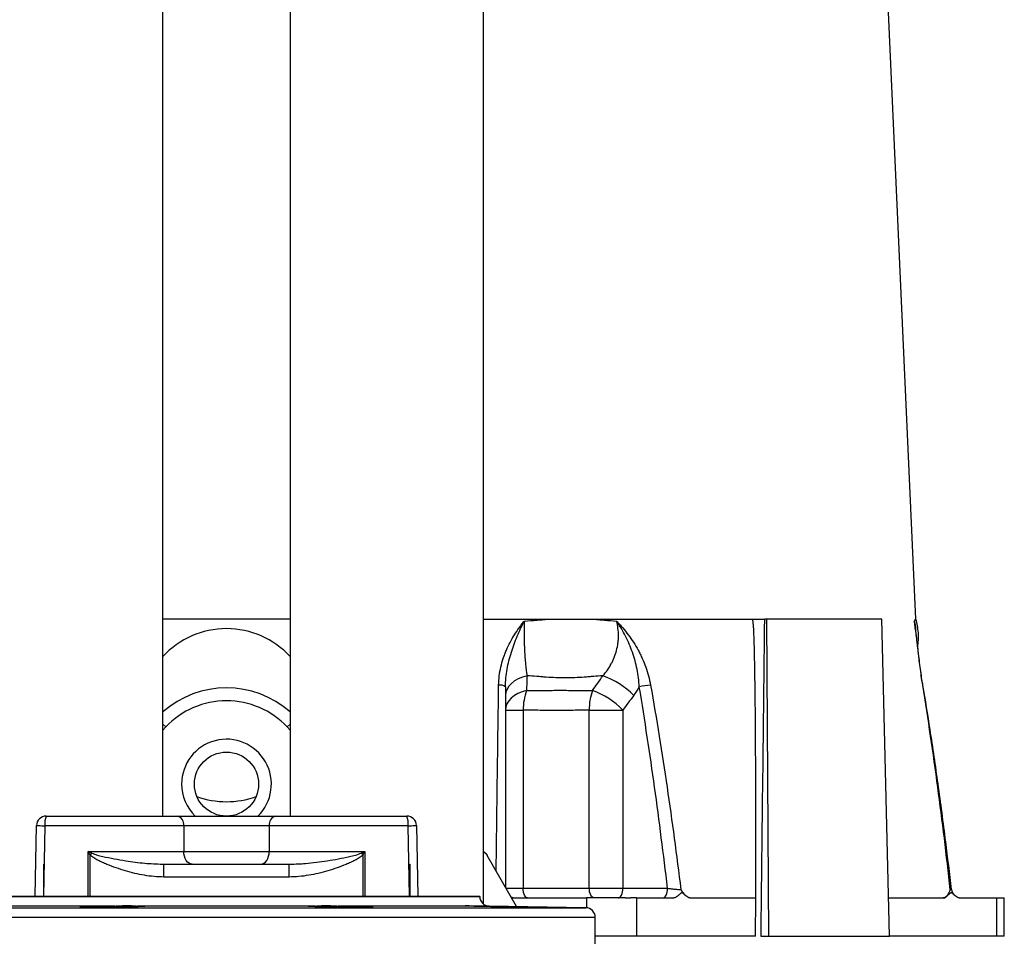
# Model space of a CAD drawing. Header units: millimetres. Extents: x 2406 to 3465, y 1425 to 4760.
# Tile 9 of 13: x 2772 to 3387, y 2250 to 2822. Entities that reach past the tile are written whole.
import ezdxf

# ---------------------------------------------------------------- set-up
doc = ezdxf.new("R2010")
doc.units = ezdxf.units.MM
doc.header["$LTSCALE"] = 2

msp = doc.modelspace()

# ---------------------------------------------------------------- linework, layer by layer
at = {"color": 7, "linetype": 'Continuous', "lineweight": 25}
for p, q in [((3331.41, 2448.44), (3277.36, 3653.2)), ((2861.69, 2325.44), (2861.69, 3361.15)), ((2941.09, 3361.15), (2941.09, 2325.44)), ((3061.69, 2270.61), (3061.69, 3361.15)), ((2941.09, 2448.44), (2861.69, 2448.44)), ((3061.69, 2448.44), (3229.85, 2448.44)), ((3238.52, 2448.44), (3237.13, 2448.44)), ((3239.78, 2250.44), (3238.52, 2448.44)), ((3310.14, 2448.44), (3238.52, 2448.44)), ((3314.86, 2250.44), (3310.14, 2448.44)), ((3330.93, 2444.09), (3330.99, 2443.74)), ((3075.43, 2391.65), (3086.45, 2391.65)), ((3086.45, 2391.65), (3086.45, 2280.44)), ((3127.65, 2280.44), (3127.65, 2391.65)), ((3127.65, 2391.65), (3148.64, 2391.65)), ((3148.64, 2391.65), (3148.64, 2280.44)), ((2788.86, 2325.44), (2870.73, 2325.44)), ((2870.73, 2325.44), (2932.06, 2325.44)), ((2932.06, 2325.44), (3013.93, 2325.44)), ((2782.09, 2275.44), (2782.86, 2319.54)), ((2874.73, 2319.44), (2788.14, 2319.44)), ((2874.73, 2319.44), (2874.73, 2303.44)), ((2928.06, 2319.44), (2874.73, 2319.44)), ((2928.06, 2319.44), (2928.06, 2303.44)), ((3014.65, 2319.44), (2928.06, 2319.44)), ((3019.93, 2319.54), (3020.7, 2275.44)), ((2815.16, 2303.44), (2874.73, 2303.44)), ((2874.73, 2303.44), (2928.06, 2303.44)), ((2928.06, 2303.44), (2987.63, 2303.44)), ((2816.16, 2301.29), (2817.3, 2302.36)), ((2986.63, 2301.29), (2985.48, 2302.36)), ((3082.19, 2269.04), (3063.99, 2300.9)), ((2787.14, 2295.44), (2787.26, 2295.44)), ((2787.14, 2295.44), (2787.14, 2275.44)), ((2787.26, 2295.44), (2787.18, 2275.44)), ((2861.31, 2295.49), (2862.29, 2295.44)), ((2862.29, 2287.44), (2862.29, 2295.44)), ((2862.29, 2295.44), (2940.5, 2295.44)), ((2940.5, 2295.44), (2941.39, 2295.48)), ((2940.5, 2287.44), (2940.5, 2295.44)), ((3015.61, 2275.44), (3015.53, 2295.44)), ((3015.53, 2295.44), (3015.65, 2295.44)), ((3015.65, 2295.44), (3015.65, 2275.44)), ((2940.5, 2287.44), (2862.29, 2287.44)), ((3086.45, 2280.44), (3127.65, 2280.44)), ((3127.65, 2280.44), (3148.64, 2280.44)), ((3148.64, 2280.44), (3176.5, 2280.44)), ((2743.39, 2275.44), (3059.39, 2275.44)), ((3059.39, 2275.33), (3059.39, 2275.44)), ((3079.32, 2274.44), (3125.98, 2274.44)), ((3157.16, 2274.44), (3157.16, 2250.44)), ((3157.16, 2274.44), (3180.49, 2274.44)), ((3190.38, 2274.44), (3231.57, 2274.44)), ((3314.29, 2274.44), (3348.53, 2274.44)), ((3358.42, 2274.44), (3381.75, 2274.44)), ((3381.75, 2274.44), (3381.75, 2250.44)), ((3386.57, 2250.44), (3386.57, 2274.45)), ((2831.66, 2269.33), (2753.08, 2269.33)), ((2814.57, 2268.94), (2814.57, 2268.58)), ((2956.96, 2269.33), (2845.83, 2269.33)), ((3049.71, 2269.33), (2971.13, 2269.33)), ((2988.22, 2268.58), (2988.22, 2268.94)), ((3049.71, 2269.33), (3049.8, 2269.38)), ((3125.5, 2268.28), (3065.29, 2269.33)), ((3131.39, 2225.33), (3131.39, 2262.28)), ((3157.16, 2250.44), (3131.39, 2250.44)), ((3231.39, 2250.44), (3157.16, 2250.44)), ((3234.85, 2250.44), (3239.78, 2250.44)), ((3239.78, 2250.44), (3314.86, 2250.44)), ((3381.75, 2250.44), (3314.86, 2250.44)), ((3386.57, 2250.44), (3381.75, 2250.44))]:
    msp.add_line(p, q, dxfattribs=at)
at = {"color": 8, "linetype": 'Continuous', "lineweight": 25}
for p, q in [((2861.69, 2382.78), (2863.52, 2381.07)), ((2863.52, 2381.07), (2861.69, 2379.13)), ((2941.09, 2382.78), (2939.27, 2381.07)), ((2941.09, 2379.13), (2939.27, 2381.07)), ((2788.14, 2319.44), (2787.33, 2275.44)), ((3015.46, 2275.44), (3014.65, 2319.44)), ((2815.16, 2275.44), (2815.16, 2303.44)), ((2987.63, 2303.44), (2987.63, 2275.44)), ((2816.16, 2301.29), (2816.16, 2275.44)), ((2986.63, 2275.44), (2986.63, 2301.29)), ((3075.68, 2280.44), (3086.45, 2280.44)), ((2743.39, 2275.33), (3059.39, 2275.33)), ((3125.98, 2274.44), (3125.98, 2268.26)), ((2677.29, 2268.28), (3125.5, 2268.28)), ((3065.29, 2269.33), (3055.58, 2269.33)), ((3131.39, 2262.28), (2671.39, 2262.28))]:
    msp.add_line(p, q, dxfattribs=at)
at = {"color": 7, "linetype": 'Continuous', "lineweight": 25, "flags": 128}
for points in [[(3088.87, 2413.03), (3086.04, 2412.23), (3083.43, 2411.16), (3081.11, 2409.84), (3079.13, 2408.31), (3077.54, 2406.6), (3076.38, 2404.75), (3075.67, 2402.8), (3075.43, 2400.81)], [(3088.49, 2403.85), (3085.73, 2403.03), (3083.19, 2401.94), (3080.94, 2400.62), (3079.02, 2399.09), (3077.48, 2397.38), (3076.35, 2395.55), (3075.66, 2393.62), (3075.43, 2391.65)], [(2782.86, 2319.54), (2782.96, 2319.54), (2783.25, 2319.53), (2783.73, 2319.52), (2784.37, 2319.51), (2785.16, 2319.49), (2786.07, 2319.47), (2787.08, 2319.46), (2788.14, 2319.44)], [(3014.65, 2319.44), (3015.71, 2319.46), (3016.72, 2319.47), (3017.63, 2319.49), (3018.42, 2319.51), (3019.06, 2319.52), (3019.54, 2319.53), (3019.83, 2319.54), (3019.93, 2319.54)], [(2880.06, 2295.44), (2879.02, 2295.59), (2878.02, 2296.05), (2877.1, 2296.79), (2876.29, 2297.78), (2875.63, 2298.99), (2875.13, 2300.38), (2874.83, 2301.88), (2874.73, 2303.44)], [(2922.73, 2295.44), (2923.77, 2295.59), (2924.77, 2296.05), (2925.69, 2296.79), (2926.5, 2297.78), (2927.16, 2298.99), (2927.66, 2300.38), (2927.96, 2301.88), (2928.06, 2303.44)], [(3089.14, 2274.44), (3088.62, 2274.55), (3088.11, 2274.89), (3087.64, 2275.45), (3087.24, 2276.19), (3086.9, 2277.1), (3086.65, 2278.14), (3086.5, 2279.27), (3086.45, 2280.44)], [(3130.95, 2274.44), (3130.31, 2274.55), (3129.69, 2274.89), (3129.12, 2275.45), (3128.62, 2276.19), (3128.21, 2277.1), (3127.91, 2278.14), (3127.72, 2279.27), (3127.65, 2280.44)], [(3145.64, 2274.44), (3146.22, 2274.55), (3146.79, 2274.89), (3147.31, 2275.45), (3147.76, 2276.19), (3148.13, 2277.1), (3148.41, 2278.14), (3148.58, 2279.27), (3148.64, 2280.44)], [(3173.5, 2274.44), (3174.08, 2274.55), (3174.64, 2274.89), (3175.16, 2275.45), (3175.62, 2276.19), (3175.99, 2277.1), (3176.27, 2278.14), (3176.44, 2279.27), (3176.5, 2280.44)], [(3231.39, 2250.44), (3231.39, 2251.35), (3231.42, 2255.01), (3231.53, 2269.64), (3231.57, 2274.44)]]:
    msp.add_lwpolyline(points, dxfattribs=at)
at = {"color": 8, "linetype": 'Continuous', "lineweight": 25, "flags": 128}
msp.add_lwpolyline([(3335.68, 2407.21), (3335.83, 2407.15), (3335.85, 2407.11)], dxfattribs=at)
at = {"color": 7, "linetype": 'Continuous', "lineweight": 25}
msp.add_circle((2901.39, 2345.44), 20, dxfattribs=at)
for centre, radius, start, end in [((2901.39, 2388.44), 54, 90, 137.32287), ((2901.39, 2388.44), 54, 42.67713, 90), ((3118.15, 2363.5), 52.72, 45.05193, 69.98207), ((2901.39, 2345.44), 60, 48.57289, 131.42711), ((3071.94, 2401.33), 5.93, 53.96397, 97.56415), ((3124.82, 2391.49), 38.38, 161.2004, 179.75441), ((3159.24, 2392.47), 31.6, 158.87414, 181.47733), ((3111.15, 2354.37), 52.87, 44.83964, 69.38233), ((3170.77, 2352.41), 55.01, 95.06908, 102.47329), ((2901.39, 2345.44), 52, 43.24856, 136.75144), ((2901.39, 2388.44), 54, 250.03854, 289.96146), ((2788.86, 2319.44), 6, 90, 179), ((2801.13, 2320.92), 13.07, 159.76469, 186.49235), ((2869.48, 2320.27), 5.32, 350.98068, 76.39946), ((2933.31, 2320.27), 5.32, 103.60054, 189.01932), ((3001.66, 2320.92), 13.07, 353.50765, 20.23531), ((3013.93, 2319.44), 6, 1, 90), ((3359.61, 2280.44), 6, 186.55376, 225.40745), ((3359.61, 2280.44), 6, 186.55376, 225.65092), ((3065.39, 2275.33), 6, 180, 269), ((3081.43, 2280.44), 6, 243.44141, 270), ((3191.58, 2280.44), 6, 220.27204, 225.32505), ((3125.39, 2262.28), 6, 0, 89)]:
    msp.add_arc(centre, radius, start, end, dxfattribs=at)
at = {"color": 8, "linetype": 'Continuous', "lineweight": 25}
for start, end in [(314.41531, 180), (180, 225.58469)]:
    msp.add_arc((2901.39, 2345.44), 28, start, end, dxfattribs=at)
at = {"color": 7, "linetype": 'Continuous', "lineweight": 25}
msp.add_ellipse((2904.39, 6895.71), major_axis=(218.05, 24978.42), ratio=0.015115, start_param=4.52546, end_param=4.533522, dxfattribs=at)
for points, knots in [([(3071.16, 2407.21), (3071.21, 2411.06), (3071.7, 2414.79), (3072.94, 2420.24), (3073.44, 2422.04), (3074.31, 2424.69), (3074.62, 2425.57), (3075.28, 2427.3), (3075.62, 2428.15), (3077.41, 2432.35), (3079.09, 2435.52), (3081.9, 2440.04), (3082.89, 2441.5), (3084.43, 2443.65), (3084.95, 2444.35), (3085.75, 2445.4), (3086.02, 2445.74), (3086.56, 2446.43), (3086.84, 2446.77), (3087.11, 2447.1)], [0, 0, 0, 0, 0.25, 0.25, 0.375, 0.375, 0.4375, 0.4375, 0.5, 0.5, 0.75, 0.75, 0.875, 0.875, 0.9375, 0.9375, 0.96875, 0.96875, 1, 1, 1, 1]), ([(3075.43, 2406.13), (3075.43, 2409.84), (3075.81, 2413.49), (3076.77, 2418.89), (3077.15, 2420.68), (3078.04, 2424.23), (3078.54, 2425.98), (3080.16, 2431.13), (3081.4, 2434.47), (3083.43, 2439.32), (3084.14, 2440.91), (3085.23, 2443.27), (3085.6, 2444.05), (3086.16, 2445.2), (3086.35, 2445.59), (3086.73, 2446.35), (3086.92, 2446.73), (3087.11, 2447.1)], [0, 0, 0, 0, 0.25, 0.25, 0.375, 0.375, 0.5, 0.5, 0.75, 0.75, 0.875, 0.875, 0.9375, 0.9375, 0.96875, 0.96875, 1, 1, 1, 1]), ([(3087.11, 2447.1), (3087.01, 2444.11), (3086.98, 2441.07), (3087.02, 2437.2), (3087.03, 2436.42), (3087.06, 2434.89), (3087.08, 2434.12), (3087.15, 2431.85), (3087.21, 2430.36), (3087.37, 2427.41), (3087.46, 2425.96), (3087.68, 2423.11), (3087.8, 2421.73), (3088.2, 2417.75), (3088.51, 2415.3), (3088.87, 2413.03)], [0, 0, 0, 0, 0.25, 0.25, 0.3125, 0.3125, 0.375, 0.375, 0.5, 0.5, 0.625, 0.625, 0.75, 0.75, 1, 1, 1, 1]), ([(3087.11, 2447.1), (3089.81, 2447.32), (3092.51, 2447.54), (3096.52, 2447.88), (3097.85, 2447.99), (3100.51, 2448.21), (3101.83, 2448.33), (3103.15, 2448.44)], [0, 0, 0, 0, 0.5, 0.5, 0.75, 0.75, 1, 1, 1, 1]), ([(3129.37, 2448.44), (3130.67, 2448.33), (3131.96, 2448.21), (3134.54, 2447.99), (3138.39, 2447.65), (3142.2, 2447.32), (3144.72, 2447.1)], [0, 0, 0, 0, 0.25, 0.25, 0.5, 1, 1, 1, 1]), ([(3136.2, 2413.03), (3138.19, 2415.3), (3139.91, 2417.75), (3141.71, 2421.06), (3142.05, 2421.74), (3142.69, 2423.12), (3143, 2423.82), (3143.85, 2425.96), (3144.32, 2427.41), (3145.09, 2430.36), (3145.38, 2431.85), (3145.68, 2434.13), (3145.76, 2434.89), (3145.86, 2436.43), (3145.89, 2437.21), (3145.89, 2441.07), (3145.5, 2444.12), (3144.72, 2447.1)], [0, 0, 0, 0, 0.25, 0.25, 0.3125, 0.3125, 0.375, 0.375, 0.5, 0.5, 0.625, 0.625, 0.6875, 0.6875, 0.75, 0.75, 1, 1, 1, 1]), ([(3144.72, 2447.1), (3144.88, 2446.94), (3145.05, 2446.76), (3145.37, 2446.43), (3145.86, 2445.91), (3146.98, 2444.71), (3147.91, 2443.66), (3149.74, 2441.53), (3150.92, 2440.07), (3154.3, 2435.56), (3156.35, 2432.4), (3158.64, 2428.19), (3159.09, 2427.33), (3159.95, 2425.6), (3160.36, 2424.72), (3161.55, 2422.06), (3162.27, 2420.26), (3164.22, 2414.8), (3165.23, 2411.06), (3165.91, 2407.21)], [0, 0, 0, 0, 0.015625, 0.015625, 0.03125, 0.0625, 0.125, 0.125, 0.25, 0.25, 0.5, 0.5, 0.5625, 0.5625, 0.625, 0.625, 0.75, 0.75, 1, 1, 1, 1]), ([(3158.89, 2406.13), (3158.7, 2409.84), (3158.22, 2413.49), (3157.13, 2418.89), (3156.7, 2420.68), (3155.72, 2424.23), (3155.18, 2425.98), (3153.38, 2431.13), (3151.96, 2434.47), (3149.5, 2439.32), (3148.63, 2440.91), (3147.23, 2443.27), (3146.74, 2444.05), (3146, 2445.2), (3145.75, 2445.59), (3145.24, 2446.35), (3144.98, 2446.73), (3144.72, 2447.1)], [0, 0, 0, 0, 0.25, 0.25, 0.375, 0.375, 0.5, 0.5, 0.75, 0.75, 0.875, 0.875, 0.9375, 0.9375, 0.96875, 0.96875, 1, 1, 1, 1]), ([(3231.57, 2274.44), (3231.58, 2281.01), (3231.6, 2293.76), (3231.61, 2312.31), (3231.59, 2329.7), (3231.55, 2345.93), (3231.48, 2364.21), (3231.36, 2383.74), (3231.18, 2402.18), (3230.98, 2416.11), (3230.8, 2425.35), (3230.62, 2432.32), (3230.47, 2436.94), (3230.33, 2440.43), (3230.23, 2442.61), (3230.12, 2444.17), (3230.02, 2445.26), (3229.89, 2446.33), (3229.74, 2447.39), (3229.62, 2448.09), (3229.55, 2448.44)], [0, 0, 0, 0, 0.113205, 0.219749, 0.319633, 0.412856, 0.499419, 0.634702, 0.749387, 0.817224, 0.87464, 0.908589, 0.937362, 0.954406, 0.968752, 0.975062, 0.981332, 0.987573, 0.993792, 1, 1, 1, 1]), ([(3229.85, 2448.44), (3230.08, 2448.44), (3230.33, 2448.44), (3230.86, 2448.44), (3231.14, 2448.44), (3231.73, 2448.44), (3232.04, 2448.44), (3232.67, 2448.44), (3232.99, 2448.44), (3233.65, 2448.44), (3233.98, 2448.44), (3234.63, 2448.44), (3234.97, 2448.44), (3235.94, 2448.44), (3236.56, 2448.44), (3237.13, 2448.44)], [0, 0, 0, 0, 0.125, 0.125, 0.25, 0.25, 0.375, 0.375, 0.5, 0.5, 0.625, 0.625, 0.75, 0.75, 1, 1, 1, 1]), ([(3330.43, 2447.1), (3330.62, 2447.32), (3330.78, 2447.54), (3330.95, 2447.88), (3331, 2447.99), (3331.08, 2448.21), (3331.11, 2448.33), (3331.13, 2448.44)], [0, 0, 0, 0, 0.5, 0.5, 0.75, 0.75, 1, 1, 1, 1]), ([(3335.68, 2407.21), (3335.05, 2411.06), (3334.53, 2414.79), (3333.83, 2420.24), (3333.61, 2422.04), (3333.29, 2424.69), (3333.19, 2425.57), (3332.99, 2427.3), (3332.89, 2428.15), (3332.4, 2432.35), (3332.02, 2435.52), (3331.45, 2440.04), (3331.26, 2441.5), (3330.96, 2443.65), (3330.85, 2444.35), (3330.7, 2445.4), (3330.64, 2445.74), (3330.54, 2446.43), (3330.48, 2446.77), (3330.43, 2447.1)], [0, 0, 0, 0, 0.25, 0.25, 0.375, 0.375, 0.4375, 0.4375, 0.5, 0.5, 0.75, 0.75, 0.875, 0.875, 0.9375, 0.9375, 0.96875, 0.96875, 1, 1, 1, 1]), ([(3332.57, 2431.02), (3332.75, 2432.44), (3333.13, 2435.36), (3333.05, 2439.8), (3332.46, 2444.18), (3331.88, 2447.09), (3331.38, 2448.48), (3331.37, 2448.52)], [0, 0, 0, 0, 0.241849, 0.499553, 0.749832, 0.992578, 1, 1, 1, 1]), ([(3335.81, 2407.1), (3335.61, 2408.28), (3335.11, 2411.23), (3334.43, 2415.97), (3333.72, 2421.36), (3333.05, 2426.87), (3332.41, 2432.46), (3331.75, 2438.02), (3331.28, 2441.78), (3331, 2443.63), (3330.98, 2443.74)], [0, 0, 0, 0, 0.086154, 0.216189, 0.353541, 0.499229, 0.653835, 0.817316, 0.988881, 1, 1, 1, 1]), ([(3136.2, 2413.03), (3134.29, 2412.89), (3131.4, 2412.66), (3128.48, 2412.44), (3126.53, 2412.29), (3125.56, 2412.21), (3120.67, 2411.86), (3116.73, 2411.69), (3108.82, 2411.69), (3104.86, 2411.86), (3099.89, 2412.21), (3098.9, 2412.29), (3096.91, 2412.44), (3095.91, 2412.51), (3092.91, 2412.74), (3090.89, 2412.89), (3088.87, 2413.03)], [0, 0, 0, 0, 0.125, 0.1875, 0.1875, 0.25, 0.25, 0.5, 0.5, 0.75, 0.75, 0.8125, 0.8125, 0.875, 0.875, 1, 1, 1, 1]), ([(3075.43, 2406.13), (3075.43, 2388.33), (3075.43, 2352.74), (3075.43, 2310.92), (3075.43, 2286.94), (3075.43, 2280.88)], [0, 0, 0, 0, 0.42769, 0.855367, 1, 1, 1, 1]), ([(3088.49, 2403.85), (3090.29, 2403.87), (3092.07, 2403.88), (3095.63, 2403.9), (3097.4, 2403.91), (3102.7, 2403.94), (3106.19, 2403.95), (3113.08, 2403.95), (3116.47, 2403.94), (3121.5, 2403.91), (3123.16, 2403.9), (3126.48, 2403.88), (3128.13, 2403.87), (3129.77, 2403.85)], [0, 0, 0, 0, 0.125, 0.125, 0.25, 0.25, 0.5, 0.5, 0.75, 0.75, 0.875, 0.875, 1, 1, 1, 1]), ([(3176.5, 2280.44), (3174.02, 2301.47), (3171.35, 2322.47), (3165.52, 2364.38), (3162.36, 2385.28), (3158.89, 2406.13)], [0, 0, 0, 0, 0.5, 0.5, 1, 1, 1, 1]), ([(3165.91, 2407.21), (3169.66, 2386.07), (3173.07, 2364.85), (3179.33, 2322.31), (3182.18, 2300.99), (3184.8, 2279.63)], [0, 0, 0, 0, 0.5, 0.5, 1, 1, 1, 1]), ([(3352.9, 2279.63), (3350.52, 2300.99), (3347.93, 2322.31), (3342.23, 2364.85), (3339.12, 2386.07), (3335.68, 2407.21)], [0, 0, 0, 0, 0.5, 0.5, 1, 1, 1, 1]), ([(3353.62, 2279.74), (3352.46, 2289.64), (3349.88, 2311.59), (3345.43, 2344.81), (3340.72, 2377.39), (3337.35, 2397.88), (3335.84, 2407.11)], [0, 0, 0, 0, 0.2322, 0.515053, 0.781596, 1, 1, 1, 1]), ([(3127.65, 2391.65), (3124.34, 2391.58), (3120.99, 2391.51), (3114.24, 2391.38), (3110.83, 2391.34), (3103.96, 2391.34), (3100.49, 2391.38), (3093.51, 2391.51), (3089.99, 2391.58), (3086.45, 2391.65)], [0, 0, 0, 0, 0.25, 0.25, 0.5, 0.5, 0.75, 0.75, 1, 1, 1, 1]), ([(3061.69, 2303.42), (3062.24, 2302.99), (3063.13, 2302.27), (3063.75, 2301.31), (3063.98, 2300.91), (3063.99, 2300.9)], [0, 0, 0, 0, 0.600569, 0.990971, 1, 1, 1, 1]), ([(2862.29, 2287.44), (2860.24, 2287.44), (2858.2, 2287.54), (2854.16, 2287.91), (2852.15, 2288.18), (2846.17, 2289.19), (2842.22, 2290.13), (2836.35, 2291.85), (2834.41, 2292.48), (2830.56, 2293.82), (2828.65, 2294.54), (2825.83, 2295.71), (2824.89, 2296.12), (2823.04, 2296.97), (2822.11, 2297.41), (2820.31, 2298.35), (2819.42, 2298.84), (2818.13, 2299.66), (2817.72, 2299.95), (2816.91, 2300.57), (2816.52, 2300.9), (2816.16, 2301.29)], [0, 0, 0, 0, 0.125, 0.125, 0.25, 0.25, 0.5, 0.5, 0.625, 0.625, 0.75, 0.75, 0.8125, 0.8125, 0.875, 0.875, 0.9375, 0.9375, 0.96875, 0.96875, 1, 1, 1, 1]), ([(2986.63, 2301.29), (2986.27, 2300.9), (2985.88, 2300.57), (2985.07, 2299.95), (2984.65, 2299.66), (2983.37, 2298.84), (2982.48, 2298.35), (2980.67, 2297.41), (2979.75, 2296.96), (2977.89, 2296.12), (2976.95, 2295.71), (2974.14, 2294.54), (2972.24, 2293.83), (2968.41, 2292.49), (2966.49, 2291.87), (2960.66, 2290.15), (2956.71, 2289.21), (2950.67, 2288.19), (2948.64, 2287.92), (2944.58, 2287.54), (2942.54, 2287.44), (2940.5, 2287.44)], [0, 0, 0, 0, 0.03125, 0.03125, 0.0625, 0.0625, 0.125, 0.125, 0.1875, 0.1875, 0.25, 0.25, 0.375, 0.375, 0.5, 0.5, 0.75, 0.75, 0.875, 0.875, 1, 1, 1, 1]), ([(3176.5, 2280.44), (3176.84, 2280.39), (3177.2, 2280.33), (3177.94, 2280.23), (3178.32, 2280.18), (3179.11, 2280.09), (3179.5, 2280.04), (3180.28, 2279.95), (3180.68, 2279.91), (3181.45, 2279.84), (3181.82, 2279.81), (3182.54, 2279.75), (3182.89, 2279.72), (3183.85, 2279.66), (3184.4, 2279.63), (3184.8, 2279.63)], [0, 0, 0, 0, 0.125, 0.125, 0.25, 0.25, 0.375, 0.375, 0.5, 0.5, 0.625, 0.625, 0.75, 0.75, 1, 1, 1, 1]), ([(3184.8, 2279.63), (3184.81, 2279.63), (3185.42, 2278.67), (3186.12, 2277.42), (3186.93, 2276.7), (3187.05, 2276.6)], [0, 0, 0, 0, 0.004505, 0.8531206, 1, 1, 1, 1]), ([(3348.53, 2274.44), (3349.02, 2274.44), (3349.47, 2274.6), (3350.34, 2275.16), (3350.73, 2275.56), (3351.45, 2276.52), (3351.77, 2277.09), (3352.22, 2278), (3352.36, 2278.32), (3352.64, 2278.97), (3352.77, 2279.3), (3352.9, 2279.63)], [0, 0, 0, 0, 0.25, 0.25, 0.5, 0.5, 0.75, 0.75, 0.875, 0.875, 1, 1, 1, 1]), ([(3150.19, 2274.44), (3149.98, 2274.44), (3149.57, 2274.44), (3148.94, 2274.44), (3148.29, 2274.44), (3147.64, 2274.44), (3146.97, 2274.44), (3146.3, 2274.44), (3145.61, 2274.44), (3144.21, 2274.44), (3142.04, 2274.44), (3139, 2274.44), (3135.85, 2274.44), (3133.15, 2274.44), (3130.96, 2274.44), (3129.31, 2274.44), (3127.65, 2274.44), (3126.54, 2274.44), (3125.98, 2274.44)], [0, 0, 0, 0, 0.031278, 0.062496, 0.093671, 0.124817, 0.155953, 0.187093, 0.218256, 0.249456, 0.373927, 0.499002, 0.624284, 0.749251, 0.812094, 0.874744, 0.937335, 1, 1, 1, 1]), ([(3150.19, 2274.44), (3150.38, 2274.44), (3150.76, 2274.44), (3151.31, 2274.44), (3151.85, 2274.44), (3152.38, 2274.44), (3152.9, 2274.44), (3153.23, 2274.44), (3153.4, 2274.44)], [0, 0, 0, 0, 0.166794, 0.333435, 0.5, 0.666565, 0.833206, 1, 1, 1, 1]), ([(3157.16, 2274.44), (3157.02, 2274.44), (3156.75, 2274.44), (3156.32, 2274.44), (3155.87, 2274.44), (3155.41, 2274.44), (3154.93, 2274.44), (3154.44, 2274.44), (3153.93, 2274.44), (3153.58, 2274.44), (3153.4, 2274.44)], [0, 0, 0, 0, 0.1250078, 0.2498849, 0.3746954, 0.4995038, 0.6243743, 0.7493712, 0.8745585, 1, 1, 1, 1]), ([(3190.38, 2274.44), (3189.94, 2274.44), (3189.52, 2274.57), (3188.68, 2275.01), (3188.27, 2275.32), (3187.48, 2276.03), (3187.1, 2276.44), (3186.51, 2277), (3186.31, 2277.17), (3186, 2277.37), (3185.9, 2277.42), (3185.68, 2277.5), (3185.57, 2277.53), (3185.35, 2277.53), (3185.24, 2277.51), (3185.03, 2277.45), (3184.92, 2277.39), (3184.6, 2277.2), (3184.4, 2277.03), (3183.8, 2276.47), (3183.42, 2276.06), (3182.62, 2275.34), (3182.22, 2275.02), (3181.37, 2274.57), (3180.94, 2274.44), (3180.49, 2274.44)], [0, 0, 0, 0, 0.125, 0.125, 0.25, 0.25, 0.375, 0.375, 0.4375, 0.4375, 0.46875, 0.46875, 0.5, 0.5, 0.53125, 0.53125, 0.5625, 0.5625, 0.625, 0.625, 0.75, 0.75, 0.875, 0.875, 1, 1, 1, 1]), ([(3358.42, 2274.44), (3357.98, 2274.44), (3357.55, 2274.57), (3356.72, 2275.01), (3356.31, 2275.32), (3355.52, 2276.03), (3355.13, 2276.44), (3354.55, 2277), (3354.35, 2277.17), (3354.04, 2277.37), (3353.93, 2277.42), (3353.72, 2277.5), (3353.61, 2277.53), (3353.39, 2277.53), (3353.28, 2277.51), (3353.06, 2277.45), (3352.95, 2277.39), (3352.64, 2277.2), (3352.44, 2277.03), (3351.84, 2276.47), (3351.45, 2276.06), (3350.66, 2275.34), (3350.25, 2275.02), (3349.41, 2274.57), (3348.97, 2274.44), (3348.53, 2274.44)], [0, 0, 0, 0, 0.125, 0.125, 0.25, 0.25, 0.375, 0.375, 0.4375, 0.4375, 0.46875, 0.46875, 0.5, 0.5, 0.53125, 0.53125, 0.5625, 0.5625, 0.625, 0.625, 0.75, 0.75, 0.875, 0.875, 1, 1, 1, 1]), ([(3381.75, 2274.44), (3382.75, 2274.44), (3384.75, 2274.44), (3386.32, 2274.44), (3386.44, 2274.44), (3386.49, 2274.44)], [0, 0, 0, 0, 0.353068, 0.705524, 1, 1, 1, 1]), ([(2846.24, 2268.94), (2846.18, 2268.93), (2846.08, 2268.92), (2845.8, 2268.89), (2845.62, 2268.88), (2845.18, 2268.86), (2844.93, 2268.85), (2844.33, 2268.82), (2843.99, 2268.81), (2842.88, 2268.77), (2842.01, 2268.75), (2840, 2268.71), (2838.89, 2268.69), (2837.09, 2268.66), (2836.46, 2268.65), (2835.17, 2268.63), (2834.51, 2268.62), (2833.17, 2268.61), (2832.49, 2268.6), (2831.11, 2268.59), (2830.41, 2268.58), (2828.29, 2268.57), (2826.88, 2268.56), (2824.8, 2268.55), (2824.1, 2268.55), (2822.74, 2268.55), (2822.07, 2268.55), (2820.77, 2268.55), (2820.14, 2268.55), (2818.91, 2268.55), (2818.31, 2268.55), (2817.16, 2268.56), (2816.61, 2268.56), (2815.57, 2268.57), (2815.07, 2268.57), (2813.7, 2268.59), (2812.92, 2268.6), (2811.95, 2268.62), (2811.66, 2268.63), (2811.18, 2268.65), (2810.97, 2268.66), (2810.64, 2268.68), (2810.52, 2268.69), (2810.35, 2268.71), (2810.3, 2268.72), (2810.3, 2268.75), (2810.46, 2268.77), (2811.12, 2268.82), (2811.6, 2268.85), (2812.55, 2268.88), (2812.91, 2268.89), (2813.69, 2268.92), (2814.12, 2268.93), (2814.57, 2268.94)], [0, 0, 0, 0, 0.03125, 0.03125, 0.0625, 0.0625, 0.09375, 0.09375, 0.125, 0.125, 0.1875, 0.1875, 0.25, 0.25, 0.28125, 0.28125, 0.3125, 0.3125, 0.34375, 0.34375, 0.375, 0.375, 0.4375, 0.4375, 0.46875, 0.46875, 0.5, 0.5, 0.53125, 0.53125, 0.5625, 0.5625, 0.59375, 0.59375, 0.625, 0.625, 0.6875, 0.6875, 0.71875, 0.71875, 0.75, 0.75, 0.78125, 0.78125, 0.8125, 0.8125, 0.875, 0.875, 0.9375, 0.9375, 0.96875, 0.96875, 1, 1, 1, 1]), ([(2814.57, 2268.94), (2814.66, 2268.96), (2814.85, 2268.98), (2815.41, 2269.02), (2815.78, 2269.03), (2816.48, 2269.06), (2816.73, 2269.07), (2817.28, 2269.09), (2817.58, 2269.1), (2818.52, 2269.13), (2819.23, 2269.15), (2820.4, 2269.17), (2820.81, 2269.18), (2821.65, 2269.2), (2822.09, 2269.21), (2823.43, 2269.23), (2824.38, 2269.25), (2825.87, 2269.27), (2826.38, 2269.28), (2827.41, 2269.29), (2827.93, 2269.3), (2829.5, 2269.32), (2830.57, 2269.33), (2831.66, 2269.33)], [0, 0, 0, 0, 0.125, 0.125, 0.25, 0.25, 0.3125, 0.3125, 0.375, 0.375, 0.5, 0.5, 0.5625, 0.5625, 0.625, 0.625, 0.75, 0.75, 0.8125, 0.8125, 0.875, 0.875, 1, 1, 1, 1]), ([(2831.66, 2269.33), (2832.99, 2269.35), (2834.3, 2269.45), (2836.25, 2269.57), (2836.9, 2269.61), (2838.18, 2269.66), (2838.8, 2269.68), (2840.01, 2269.68), (2840.6, 2269.66), (2841.76, 2269.61), (2842.33, 2269.57), (2843.95, 2269.44), (2844.94, 2269.35), (2845.83, 2269.33)], [0, 0, 0, 0, 0.25, 0.25, 0.375, 0.375, 0.5, 0.5, 0.625, 0.625, 0.75, 0.75, 1, 1, 1, 1]), ([(2845.83, 2269.33), (2846.56, 2269.33), (2847.21, 2269.32), (2848.07, 2269.3), (2848.33, 2269.29), (2848.82, 2269.28), (2849.04, 2269.27), (2849.64, 2269.25), (2849.95, 2269.23), (2850.27, 2269.21), (2850.35, 2269.2), (2850.47, 2269.18), (2850.5, 2269.17), (2850.53, 2269.15), (2850.45, 2269.13), (2850.19, 2269.1), (2850.08, 2269.09), (2849.8, 2269.07), (2849.64, 2269.06), (2849.1, 2269.03), (2848.65, 2269.02), (2847.57, 2268.98), (2846.94, 2268.96), (2846.24, 2268.94)], [0, 0, 0, 0, 0.125, 0.125, 0.1875, 0.1875, 0.25, 0.25, 0.375, 0.375, 0.4375, 0.4375, 0.5, 0.5, 0.625, 0.625, 0.6875, 0.6875, 0.75, 0.75, 0.875, 0.875, 1, 1, 1, 1]), ([(2956.55, 2268.94), (2955.85, 2268.96), (2955.22, 2268.98), (2954.14, 2269.02), (2953.69, 2269.03), (2953.14, 2269.06), (2952.98, 2269.07), (2952.71, 2269.09), (2952.6, 2269.1), (2952.34, 2269.13), (2952.26, 2269.15), (2952.29, 2269.17), (2952.32, 2269.18), (2952.44, 2269.2), (2952.52, 2269.21), (2952.84, 2269.23), (2953.14, 2269.25), (2953.75, 2269.27), (2953.97, 2269.28), (2954.46, 2269.29), (2954.72, 2269.3), (2955.58, 2269.32), (2956.23, 2269.33), (2956.96, 2269.33)], [0, 0, 0, 0, 0.125, 0.125, 0.25, 0.25, 0.3125, 0.3125, 0.375, 0.375, 0.5, 0.5, 0.5625, 0.5625, 0.625, 0.625, 0.75, 0.75, 0.8125, 0.8125, 0.875, 0.875, 1, 1, 1, 1]), ([(2988.22, 2268.94), (2988.67, 2268.93), (2989.09, 2268.92), (2989.88, 2268.89), (2990.24, 2268.88), (2991.19, 2268.85), (2991.67, 2268.82), (2992.16, 2268.79), (2992.29, 2268.77), (2992.45, 2268.75), (2992.49, 2268.74), (2992.48, 2268.71), (2992.31, 2268.69), (2991.82, 2268.66), (2991.61, 2268.65), (2991.12, 2268.63), (2990.84, 2268.62), (2989.87, 2268.6), (2989.09, 2268.59), (2987.72, 2268.57), (2987.22, 2268.57), (2986.18, 2268.56), (2985.64, 2268.56), (2984.5, 2268.55), (2983.91, 2268.55), (2982.68, 2268.55), (2982.04, 2268.55), (2980.08, 2268.55), (2978.72, 2268.55), (2976.63, 2268.56), (2975.92, 2268.56), (2974.51, 2268.57), (2973.1, 2268.58), (2971.71, 2268.59), (2970.32, 2268.6), (2969.63, 2268.61), (2967.62, 2268.63), (2966.34, 2268.65), (2964.52, 2268.68), (2963.94, 2268.69), (2962.82, 2268.71), (2962.29, 2268.72), (2960.78, 2268.75), (2959.91, 2268.77), (2958.8, 2268.81), (2958.46, 2268.82), (2957.86, 2268.85), (2957.6, 2268.86), (2957.17, 2268.88), (2956.99, 2268.89), (2956.71, 2268.92), (2956.61, 2268.93), (2956.55, 2268.94)], [0, 0, 0, 0, 0.03125, 0.03125, 0.0625, 0.0625, 0.125, 0.125, 0.15625, 0.15625, 0.1875, 0.1875, 0.25, 0.25, 0.28125, 0.28125, 0.3125, 0.3125, 0.375, 0.375, 0.40625, 0.40625, 0.4375, 0.4375, 0.46875, 0.46875, 0.5, 0.5, 0.5625, 0.5625, 0.59375, 0.59375, 0.625, 0.65625, 0.65625, 0.6875, 0.6875, 0.75, 0.75, 0.78125, 0.78125, 0.8125, 0.8125, 0.875, 0.875, 0.90625, 0.90625, 0.9375, 0.9375, 0.96875, 0.96875, 1, 1, 1, 1]), ([(2956.96, 2269.33), (2957.86, 2269.35), (2958.84, 2269.45), (2960.46, 2269.57), (2961.02, 2269.61), (2962.19, 2269.66), (2962.78, 2269.68), (2963.99, 2269.68), (2964.61, 2269.66), (2965.88, 2269.61), (2966.52, 2269.57), (2968.48, 2269.45), (2969.8, 2269.35), (2971.13, 2269.33)], [0, 0, 0, 0, 0.25, 0.25, 0.375, 0.375, 0.5, 0.5, 0.625, 0.625, 0.75, 0.75, 1, 1, 1, 1]), ([(2971.13, 2269.33), (2972.22, 2269.33), (2973.29, 2269.32), (2974.86, 2269.3), (2975.38, 2269.29), (2976.41, 2269.28), (2976.92, 2269.27), (2978.41, 2269.25), (2979.36, 2269.23), (2980.7, 2269.21), (2981.14, 2269.2), (2981.98, 2269.18), (2982.39, 2269.17), (2983.56, 2269.15), (2984.27, 2269.13), (2985.21, 2269.1), (2985.51, 2269.09), (2986.06, 2269.07), (2986.31, 2269.06), (2987.01, 2269.03), (2987.38, 2269.02), (2987.94, 2268.98), (2988.13, 2268.96), (2988.22, 2268.94)], [0, 0, 0, 0, 0.125, 0.125, 0.1875, 0.1875, 0.25, 0.25, 0.375, 0.375, 0.4375, 0.4375, 0.5, 0.5, 0.625, 0.625, 0.6875, 0.6875, 0.75, 0.75, 0.875, 0.875, 1, 1, 1, 1]), ([(3066.22, 2268.94), (3065.14, 2268.96), (3064.06, 2268.98), (3061.97, 2269.02), (3060.96, 2269.03), (3059.5, 2269.06), (3059.01, 2269.07), (3058.08, 2269.09), (3057.63, 2269.1), (3056.31, 2269.13), (3055.5, 2269.15), (3054.37, 2269.17), (3054.01, 2269.18), (3053.33, 2269.2), (3053.01, 2269.21), (3052.11, 2269.23), (3051.6, 2269.25), (3050.95, 2269.27), (3050.76, 2269.28), (3050.42, 2269.29), (3050.28, 2269.3), (3049.91, 2269.32), (3049.76, 2269.33), (3049.71, 2269.33)], [0, 0, 0, 0, 0.125, 0.125, 0.25, 0.25, 0.3125, 0.3125, 0.375, 0.375, 0.5, 0.5, 0.5625, 0.5625, 0.625, 0.625, 0.75, 0.75, 0.8125, 0.8125, 0.875, 0.875, 1, 1, 1, 1]), ([(3050.22, 2269.6), (3050.43, 2269.65), (3050.71, 2269.68), (3051.38, 2269.68), (3051.77, 2269.65), (3052.46, 2269.59), (3052.7, 2269.56), (3053.21, 2269.5), (3053.48, 2269.47), (3054.32, 2269.39), (3054.92, 2269.34), (3055.58, 2269.33)], [0, 0, 0, 0, 0.25, 0.25, 0.5, 0.5, 0.625, 0.625, 0.75, 0.75, 1, 1, 1, 1]), ([(3055.58, 2269.33), (3056.39, 2269.33), (3057.25, 2269.32), (3058.62, 2269.3), (3059.09, 2269.29), (3060.05, 2269.28), (3060.55, 2269.27), (3062.07, 2269.25), (3063.1, 2269.23), (3064.68, 2269.21), (3065.22, 2269.2), (3066.29, 2269.18), (3066.84, 2269.17), (3068.47, 2269.15), (3069.54, 2269.13), (3071.13, 2269.1), (3071.66, 2269.09), (3072.72, 2269.07), (3073.24, 2269.06), (3074.76, 2269.03), (3075.74, 2269.02), (3077.61, 2268.98), (3078.51, 2268.96), (3079.33, 2268.94)], [0, 0, 0, 0, 0.125, 0.125, 0.1875, 0.1875, 0.25, 0.25, 0.375, 0.375, 0.4375, 0.4375, 0.5, 0.5, 0.625, 0.625, 0.6875, 0.6875, 0.75, 0.75, 0.875, 0.875, 1, 1, 1, 1]), ([(3079.33, 2268.94), (3080.74, 2268.92), (3082.11, 2268.9), (3084.14, 2268.86), (3084.8, 2268.85), (3086.08, 2268.82), (3086.7, 2268.81), (3087.89, 2268.79), (3088.47, 2268.77), (3089.58, 2268.75), (3090.11, 2268.74), (3091.6, 2268.71), (3092.47, 2268.69), (3093.96, 2268.65), (3094.54, 2268.63), (3095.19, 2268.61), (3095.37, 2268.6), (3095.65, 2268.59), (3095.75, 2268.58), (3095.86, 2268.57), (3095.87, 2268.57), (3095.81, 2268.56), (3095.74, 2268.56), (3095.41, 2268.55), (3095.03, 2268.55), (3094.22, 2268.55), (3093.91, 2268.55), (3093.22, 2268.55), (3092.46, 2268.55), (3091.57, 2268.56), (3090.61, 2268.57), (3090.1, 2268.57), (3088.49, 2268.59), (3087.32, 2268.6), (3085.43, 2268.62), (3084.78, 2268.63), (3083.46, 2268.65), (3082.78, 2268.66), (3081.42, 2268.68), (3080.73, 2268.69), (3079.32, 2268.71), (3078.61, 2268.72), (3076.49, 2268.75), (3075.1, 2268.77), (3072.33, 2268.82), (3071.01, 2268.85), (3068.49, 2268.89), (3067.3, 2268.92), (3066.22, 2268.94)], [0, 0, 0, 0, 0.0625, 0.0625, 0.09375, 0.09375, 0.125, 0.125, 0.15625, 0.15625, 0.1875, 0.1875, 0.25, 0.25, 0.3125, 0.3125, 0.34375, 0.34375, 0.375, 0.375, 0.40625, 0.40625, 0.4375, 0.4375, 0.5, 0.5, 0.53125, 0.53125, 0.5625, 0.59375, 0.59375, 0.625, 0.625, 0.6875, 0.6875, 0.71875, 0.71875, 0.75, 0.75, 0.78125, 0.78125, 0.8125, 0.8125, 0.875, 0.875, 0.9375, 0.9375, 1, 1, 1, 1])]:
    msp.add_open_spline(points, degree=3, knots=knots, dxfattribs=at)
for points in [[(3229.55, 2448.44), (3229.65, 2448.44), (3229.75, 2448.44), (3229.85, 2448.44)], [(3088.87, 2413.03), (3088.75, 2409.97), (3088.63, 2406.91), (3088.49, 2403.85)], [(3129.77, 2403.85), (3131.91, 2406.91), (3134.05, 2409.97), (3136.2, 2413.03)], [(3158.89, 2406.13), (3157.81, 2404.29), (3156.65, 2402.52), (3155.4, 2400.81)], [(3155.4, 2400.81), (3153.15, 2397.75), (3150.9, 2394.7), (3148.64, 2391.65)], [(2817.3, 2302.36), (2816.59, 2302.72), (2815.87, 2303.08), (2815.16, 2303.44)], [(2816.16, 2301.29), (2815.82, 2302), (2815.49, 2302.72), (2815.16, 2303.44)], [(2985.48, 2302.36), (2986.2, 2302.72), (2986.92, 2303.08), (2987.63, 2303.44)], [(2986.63, 2301.29), (2986.97, 2302), (2987.3, 2302.72), (2987.63, 2303.44)], [(2787.26, 2295.44), (2787.22, 2295.44), (2787.19, 2295.44), (2787.15, 2295.44)], [(3015.53, 2295.44), (3015.57, 2295.44), (3015.6, 2295.44), (3015.64, 2295.44)]]:
    msp.add_open_spline(points, degree=3, dxfattribs=at)
at = {"color": 8, "linetype": 'Continuous', "lineweight": 25}
for points, knots in [([(3330.43, 2447.1), (3330.43, 2447.09), (3330.62, 2446.1), (3330.77, 2445.09), (3330.93, 2444.09)], [0, 0, 0, 0, 0.015788, 1, 1, 1, 1]), ([(3330.43, 2447.1), (3330.79, 2445.49), (3331.21, 2443.62), (3331.28, 2441.69), (3331.29, 2441.43)], [0, 0, 0, 0, 0.864605, 1, 1, 1, 1]), ([(3069.62, 2291.04), (3069.66, 2293.99), (3069.9, 2314.91), (3070.4, 2353.72), (3070.91, 2389.38), (3071.16, 2407.21)], [0, 0, 0, 0, 0.075969, 0.537874, 1, 1, 1, 1]), ([(2817.3, 2302.36), (2818.42, 2301.94), (2820.67, 2301.09), (2827.78, 2299.45), (2837.71, 2297.63), (2850.1, 2295.91), (2857.67, 2295.62), (2861.31, 2295.49)], [0, 0, 0, 0, 0.078963, 0.159207, 0.484366, 0.752503, 1, 1, 1, 1]), ([(2941.39, 2295.48), (2944.46, 2295.58), (2952.07, 2295.83), (2964.32, 2297.5), (2974.74, 2299.41), (2981.84, 2301.01), (2984.27, 2301.91), (2985.48, 2302.36)], [0, 0, 0, 0, 0.208269, 0.517578, 0.829063, 0.914263, 1, 1, 1, 1]), ([(3063.99, 2300.9), (3063.98, 2300.91), (3063.97, 2300.93), (3063.7, 2301.4), (3063.09, 2302.27), (3062.16, 2302.81), (3061.69, 2303.07)], [0, 0, 0, 0, 0.0104958, 0.0187767, 0.5138868, 1, 1, 1, 1]), ([(3352.9, 2279.63), (3353.08, 2279.64), (3353.54, 2279.64), (3353.59, 2279.71), (3353.63, 2279.74)], [0, 0, 0, 0, 0.394971, 1, 1, 1, 1])]:
    msp.add_open_spline(points, degree=3, knots=knots, dxfattribs=at)

doc.saveas('drawing.dxf')
